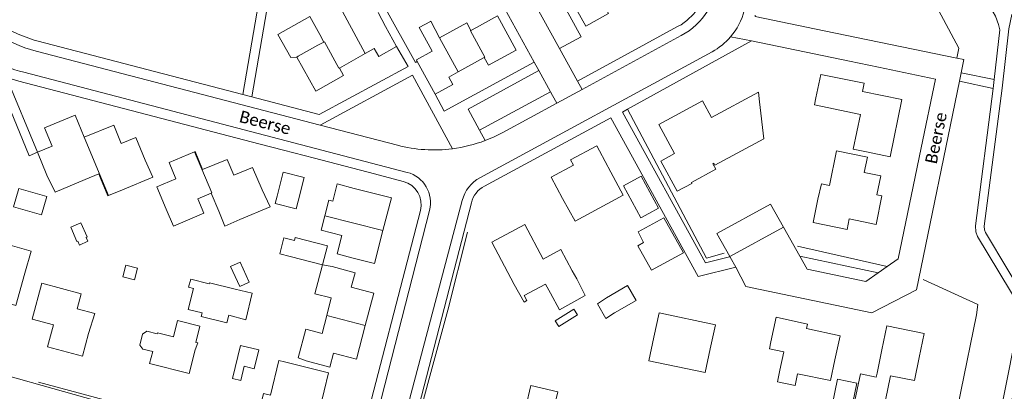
# Model space of a CAD drawing. Extents: x 177628 to 188968, y 384226 to 390673.
# Tile 164 of 256: x 183794 to 183999, y 385073 to 385150. Entities that reach past the tile are written whole.
import ezdxf

# ---------------------------------------------------------------- set-up
doc = ezdxf.new("R2010")
doc.units = 0
for name, color, linetype, lineweight in [('B01_D', 14, 'Continuous', 9), ('B01_T', 14, 'Continuous', 9), ('B02_F', 14, 'Continuous', 9), ('B02_T', 14, 'Continuous', 9), ('B07_D', 14, 'Continuous', 9), ('B11_F', 14, 'Continuous', 9), ('B11_S', 14, 'Continuous', 9), ('B14_F', 14, 'Continuous', 9), ('T01_T', 253, 'Continuous', 9), ('T04_F', 253, 'HAAG', 9), ('T04_T', 253, 'HAAG', 9), ('T05_F', 253, 'Continuous', 9), ('T05_T', 253, 'Continuous', 9), ('T22_F', 253, 'Continuous', 9), ('V00_F', 8, 'Continuous', 9), ('V00_T', 8, 'Continuous', 9), ('Z06', 7, 'Continuous', 9)]:
    doc.layers.add(name, color=color, linetype=linetype, lineweight=lineweight)
doc.styles.add('Legend', font='calibri.ttf')
doc.linetypes.add('HAAG', pattern='A,4,-1,[5,TOPOCAD.SHX,S=0.35,R=0,X=-0.35,Y=-0.35],-1', length=6)

msp = doc.modelspace()

# ---------------------------------------------------------------- linework, layer by layer
at = {"layer": 'B01_D', "linetype": 'Continuous'}
for points in [[(183897.27, 385095.454), (183892.59, 385104.219), (183899.467, 385107.891), (183903.297, 385100.72), (183906.957, 385102.675), (183909.313, 385098.265)], [(183849.507, 385079.364), (183858.631, 385077.08), (183855.929, 385065.882), (183848.89, 385067.58), (183848.62, 385066.462), (183843.906, 385067.6), (183845.158, 385072.799)]]:
    msp.add_lwpolyline(points, dxfattribs=at)
at = {"layer": 'B01_T', "linetype": 'Continuous'}
for points in [[(183868.981, 385151.951), (183870.469, 385149.014)], [(183891.021, 385142.569), (183891.893, 385140.974), (183897.655, 385144.141), (183893.767, 385151.213), (183889.413, 385148.819)], [(183870.469, 385149.014), (183872.801, 385144.869)], [(183881.74, 385146.705), (183887.394, 385149.791), (183888.255, 385148.215)], [(183888.255, 385148.215), (183889.413, 385148.819)], [(183856.808, 385147.371), (183857.673, 385145.783)], [(183856.457, 385145.173), (183852.308, 385142.839)], [(183857.673, 385145.783), (183856.457, 385145.173)], [(183872.801, 385144.869), (183869.087, 385142.78), (183868.153, 385144.441), (183866.29, 385143.393)], [(183880.176, 385143.907), (183879.36, 385145.404)], [(183852.308, 385142.839), (183852.029, 385142.682)], [(183852.029, 385142.682), (183856.016, 385135.595), (183861.773, 385138.834), (183860.911, 385140.367)], [(183860.911, 385140.367), (183866.29, 385143.393)], [(183877.108, 385141.737), (183876.904, 385142.108), (183880.176, 385143.907)], [(183891.021, 385142.569), (183885.597, 385139.58)], [(183880.831, 385134.965), (183877.108, 385141.737)], [(183885.597, 385139.58), (183883.644, 385138.506), (183884.486, 385136.974), (183880.831, 385134.965)], [(183970.509, 385122.965), (183975.401, 385121.97), (183977.815, 385133.842), (183969.665, 385135.499), (183970.015, 385137.223), (183960.967, 385139.062), (183959.977, 385134.196)], [(183948.021, 385135.394), (183938.289, 385130.105)], [(183948.021, 385135.394), (183948.268, 385133.397)], [(183934.093, 385116.619), (183934.2, 385116.43), (183931.14, 385114.84), (183927.74, 385121.08), (183930.56, 385122.62), (183927.29, 385128.68), (183936.38, 385133.62), (183938.289, 385130.105)], [(183938.525, 385120.507), (183938.743, 385120.625), (183938.972, 385120.202), (183949.158, 385125.703), (183948.268, 385133.397)], [(183970.509, 385122.965), (183967.738, 385123.543), (183969.23, 385130.757), (183959.669, 385132.733), (183959.977, 385134.196)], [(183798.147, 385122.903), (183801.195, 385124.163), (183799.605, 385128.006), (183805.943, 385130.627), (183807.853, 385126.009)], [(183807.853, 385126.009), (183813.989, 385128.546), (183815.555, 385124.758), (183818.569, 385126.005), (183820.538, 385121.246)], [(183914.98, 385123.169), (183914.408, 385124.226), (183908.971, 385121.345), (183909.559, 385120.236)], [(183800.113, 385118.15), (183798.147, 385122.903)], [(183824.898, 385111.065), (183822.944, 385115.734), (183826.919, 385117.398), (183825.502, 385120.784), (183830.804, 385123.003)], [(183830.804, 385123.003), (183830.902, 385123.044), (183832.47, 385119.3), (183837.551, 385121.426), (183838.934, 385118.123), (183842.875, 385119.773), (183844.836, 385115.089)], [(183914.98, 385123.169), (183917.37, 385118.751)], [(183960.35, 385113.165), (183961.141, 385116.374), (183962.789, 385116.036), (183964.259, 385123.22), (183970.676, 385121.907), (183970.026, 385118.73)], [(183815.848, 385115.108), (183822.112, 385117.737), (183820.538, 385121.246)], [(183907.315, 385113.3), (183904.92, 385117.727), (183909.559, 385120.236)], [(183808.041, 385117.23), (183801.791, 385114.607), (183800.113, 385118.15)], [(183811.249, 385117.497), (183810.872, 385118.396)], [(183907.315, 385113.3), (183909.901, 385108.605), (183919.914, 385113.998), (183917.37, 385118.751)], [(183960.35, 385113.165), (183959.369, 385108.292), (183966.462, 385106.865), (183966.902, 385109.048), (183972.512, 385107.919), (183973.708, 385113.863), (183972.668, 385114.072), (183973.455, 385117.986), (183970.026, 385118.73)], [(183863.989, 385115.41), (183860.437, 385116.346), (183859.541, 385112.729)], [(183834.251, 385114.435), (183831.455, 385113.252), (183832.733, 385110.229), (183826.446, 385107.569), (183824.898, 385111.065)], [(183835.846, 385110.665), (183834.251, 385114.435)], [(183844.836, 385115.089), (183846.499, 385111.597), (183840.198, 385108.931)], [(183869.967, 385106.635), (183871.707, 385113.436), (183863.989, 385115.41)], [(183859.541, 385112.729), (183858.719, 385112.946), (183857.871, 385109.734)], [(183857.871, 385109.734), (183857.086, 385106.758), (183861.436, 385105.61), (183860.425, 385101.783)], [(183863.459, 385101.007), (183868.216, 385099.79), (183869.967, 385106.635)], [(183863.459, 385101.007), (183860.425, 385101.783)], [(183858.264, 385088.98), (183859.216, 385092.653), (183855.829, 385093.531), (183857.386, 385099.539)], [(183857.386, 385099.539), (183859.398, 385099.149)], [(183795.53, 385097.793), (183793.673, 385091.103), (183789.374, 385092.296), (183788.011, 385087.951)], [(183866.298, 385086.911), (183868.088, 385093.633), (183863.376, 385094.888), (183864.173, 385097.877), (183859.398, 385099.149)], [(183910.292, 385096.629), (183909.313, 385098.265)], [(183808.743, 385085.258), (183807.475, 385080.544), (183800.245, 385082.49), (183801.476, 385087.067), (183797.034, 385088.262), (183799.048, 385095.748)], [(183808.743, 385085.258), (183810.049, 385089.385), (183806.357, 385090.402), (183807.211, 385093.499), (183799.048, 385095.748)], [(183899.287, 385091.778), (183897.27, 385095.454)], [(183903.786, 385095.478), (183904.767, 385093.655)], [(183926.308, 385084.471), (183927.403, 385089.588), (183939.092, 385087.084), (183938.017, 385082.063)], [(183823.066, 385085.399), (183826.412, 385084.557), (183827.267, 385087.955), (183831.909, 385086.787), (183831.059, 385083.409), (183831.443, 385083.313), (183830.947, 385081.851)], [(183853.975, 385079.608), (183852.361, 385080.175), (183853.916, 385086.172), (183857.308, 385085.292), (183858.264, 385088.98)], [(183950.621, 385083.559), (183951.723, 385088.63), (183958.203, 385087.223), (183958.007, 385086.32), (183964.999, 385084.802), (183963.911, 385079.794)], [(183822.086, 385081.513), (183820.056, 385081.983), (183819.432, 385082.874), (183819.963, 385085.14)], [(183823.066, 385085.399), (183823.015, 385085.195)], [(183853.975, 385079.608), (183858.917, 385078.292), (183859.688, 385081.189), (183864.437, 385079.924), (183866.298, 385086.911)], [(183973.679, 385081.862), (183974.708, 385086.868), (183982.472, 385085.274), (183981.445, 385080.271)], [(183926.308, 385084.471), (183925.263, 385079.591)], [(183950.621, 385083.559), (183950.301, 385082.089)], [(183830.947, 385081.851), (183829.706, 385076.924), (183821.454, 385079.002), (183822.086, 385081.513)], [(183938.017, 385082.063), (183936.972, 385077.185)], [(183952.504, 385077.625), (183953.295, 385081.475), (183950.301, 385082.089)], [(183973.679, 385081.862), (183972.69, 385077.051)], [(183849.507, 385079.364), (183848.319, 385079.669), (183846.557, 385072.457), (183845.158, 385072.799)], [(183936.972, 385077.185), (183925.263, 385079.591)], [(183963.911, 385079.794), (183962.972, 385075.473)], [(183981.445, 385080.271), (183980.461, 385075.481)], [(183972.69, 385077.051), (183972.517, 385076.211), (183969.255, 385076.881), (183967.832, 385070.4)], [(183962.972, 385075.473), (183956.167, 385076.872)], [(183980.461, 385075.481), (183975.478, 385076.488)]]:
    msp.add_lwpolyline(points, dxfattribs=at)
at = {"layer": 'B02_F', "linetype": 'Continuous'}
msp.add_lwpolyline([(183842.757, 385093.621), (183841.478, 385088.127), (183837.911, 385089.067)], dxfattribs=at)
at = {"layer": 'B02_T', "linetype": 'Continuous'}
for points in [[(183912.513, 385158.47), (183908.236, 385156.114), (183912.105, 385149.094), (183916.87, 385151.72), (183914.445, 385156.12)], [(183847.957, 385113.761), (183849.236, 385118.781), (183853.603, 385117.669), (183852.347, 385112.742)], [(183925.239, 385110.177), (183927.243, 385111.27), (183923.623, 385117.948), (183919.952, 385115.945), (183923.59, 385109.277)], [(183847.582, 385112.291), (183847.957, 385113.761)], [(183851.948, 385111.18), (183847.582, 385112.291)], [(183852.347, 385112.742), (183851.948, 385111.18)], [(183857.386, 385099.539), (183858.414, 385103.461), (183851.71, 385105.181), (183851.551, 385104.563)], [(183850.702, 385101.255), (183857.386, 385099.539)], [(183833.841, 385095.597), (183833.888, 385095.787), (183839.235, 385094.478)], [(183916.42, 385092.686), (183920.832, 385095.198), (183922.584, 385092.121), (183918.107, 385089.573)], [(183916.42, 385092.686), (183914.556, 385091.453), (183916.298, 385088.376), (183918.107, 385089.573)], [(183837.911, 385089.067), (183837.518, 385087.462), (183832.171, 385088.771), (183832.355, 385089.521)], [(183966.277, 385066.64), (183966.741, 385066.546), (183968.45, 385074.955), (183964.426, 385075.772), (183962.718, 385067.363), (183963.027, 385067.3)]]:
    msp.add_lwpolyline(points, dxfattribs=at)
at = {"layer": 'B07_D', "linetype": 'Continuous'}
for points in [[(183860.143, 385154.75), (183866.29, 385143.393)], [(183885.597, 385139.58), (183881.74, 385146.705)], [(183891.021, 385142.569), (183891.145, 385142.643), (183888.132, 385148.148), (183888.255, 385148.215)], [(183857.673, 385145.783), (183857.795, 385145.85), (183860.798, 385140.362), (183860.887, 385140.41), (183860.911, 385140.367)], [(183812.938, 385113.9), (183807.853, 385126.009)], [(183830.804, 385123.003), (183834.4, 385114.498)], [(183834.4, 385114.498), (183834.251, 385114.435)], [(183857.871, 385109.734), (183869.967, 385106.635)], [(183858.264, 385088.98), (183866.298, 385086.911)]]:
    msp.add_lwpolyline(points, dxfattribs=at)
at = {"layer": 'B11_F', "linetype": 'Continuous'}
for points in [[(183854.786, 385151.082), (183856.808, 385147.371)], [(183840.198, 385108.931), (183837.104, 385107.553), (183835.846, 385110.665)]]:
    msp.add_lwpolyline(points, dxfattribs=at)
at = {"layer": 'B11_S', "linetype": 'Continuous'}
for points in [[(183879.36, 385145.404), (183877.503, 385148.81), (183879.844, 385150.086)], [(183879.844, 385150.086), (183879.897, 385150.115), (183881.74, 385146.705)], [(183934.093, 385116.619), (183939.196, 385119.396), (183938.525, 385120.507)], [(183808.041, 385117.23), (183810.872, 385118.396)], [(183812.938, 385113.9), (183812.757, 385113.825), (183811.249, 385117.497)], [(183815.848, 385115.108), (183812.938, 385113.9)], [(183788.704, 385099.688), (183789.985, 385104.303), (183796.806, 385102.39), (183795.53, 385097.793)], [(183903.786, 385095.478), (183899.326, 385093.153), (183899.86, 385092.105), (183899.287, 385091.778)], [(183904.767, 385093.655), (183906.651, 385090.156), (183912.027, 385093.185), (183910.292, 385096.629)], [(183819.963, 385085.14), (183820.862, 385085.751), (183823.015, 385085.195)], [(183952.504, 385077.625), (183952.008, 385075.211), (183955.645, 385074.433), (183956.167, 385076.872)], [(183975.478, 385076.488), (183973.94, 385069.058), (183967.832, 385070.4)]]:
    msp.add_lwpolyline(points, dxfattribs=at)
at = {"layer": 'B14_F', "linetype": 'Continuous'}
for points in [[(183798.977, 385109.917), (183793.149, 385111.578), (183794.238, 385115.4), (183800.067, 385113.739), (183798.977, 385109.917)], [(183925.239, 385110.177), (183923.59, 385109.277)], [(183806.504, 385104.429), (183806.354, 385104.362), (183805.039, 385107.32), (183807.18, 385108.271), (183808.495, 385105.313), (183808.283, 385105.219), (183808.635, 385104.444), (183806.863, 385103.639), (183806.504, 385104.429)], [(183925.761, 385098.418), (183922.936, 385103.463), (183924.146, 385104.172), (183923.035, 385106.345), (183928.351, 385109.315), (183932.432, 385102.045), (183925.761, 385098.418)], [(183850.702, 385101.255), (183848.53, 385101.813), (183849.381, 385105.121), (183851.551, 385104.563)], [(183816.489, 385099.46), (183818.948, 385098.827), (183818.319, 385096.386), (183815.86, 385097.019), (183816.489, 385099.46)], [(183840.245, 385100.046), (183838.301, 385099.157), (183840.191, 385095.023), (183842.135, 385095.912), (183840.245, 385100.046)], [(183833.841, 385095.597), (183829.994, 385096.578), (183829.559, 385094.872), (183830.547, 385094.643), (183829.44, 385090.257), (183832.355, 385089.521)], [(183839.235, 385094.478), (183842.757, 385093.621)], [(183910.392, 385089.108), (183909.654, 385090.299), (183905.756, 385087.884), (183906.494, 385086.693), (183910.392, 385089.108)], [(183838.705, 385075.9), (183840.385, 385075.505), (183841.079, 385078.455), (183843.212, 385077.953), (183844.133, 385081.866), (183840.32, 385082.763), (183838.705, 385075.9)], [(183900.677, 385074.445), (183899.671, 385070.036), (183905.296, 385068.753), (183906.302, 385073.162), (183900.677, 385074.445)]]:
    msp.add_lwpolyline(points, dxfattribs=at)
at = {"layer": 'T01_T', "linetype": 'Continuous'}
msp.add_lwpolyline([(183876.745, 385141.541), (183877.108, 385141.737)], dxfattribs=at)
at = {"layer": 'T04_F', "linetype": 'HAAG'}
for points in [[(183940.884, 385101.922), (183937.253, 385100.93), (183920.812, 385131.829)], [(183887.528, 385106.295), (183883.429, 385090.135), (183874.879, 385058.609), (183876.735, 385055.218), (183896.359, 385050.596)], [(183974.801, 385099.178), (183956.131, 385103.429)], [(183986.849, 385057.275), (183993.371, 385089.128)], [(183828.498, 385067.059), (183798.37, 385075.145)]]:
    msp.add_lwpolyline(points, dxfattribs=at)
at = {"layer": 'T04_T', "linetype": 'HAAG'}
for points in [[(183931.225, 385148.992), (183920.946, 385143.394)], [(183932.599, 385149.865), (183931.926, 385149.406), (183931.225, 385148.992)], [(183989.288, 385142.442), (183961.701, 385148.138)], [(183946.607, 385146.065), (183966.948, 385141.836)], [(183972.981, 385140.581), (183984.82, 385138.12), (183981.855, 385123.799)], [(183917.334, 385130.024), (183924.109, 385117.744)], [(183980.197, 385115.789), (183977.09, 385100.78), (183974.801, 385099.178)], [(183974.801, 385099.178), (183972.921, 385097.862)]]:
    msp.add_lwpolyline(points, dxfattribs=at)
at = {"layer": 'T05_F', "linetype": 'Continuous'}
for points in [[(183989.288, 385142.442), (183989.667, 385144.54), (183976.453, 385169.283)], [(183870.226, 385153.239), (183876.745, 385141.541)], [(183852.029, 385142.682), (183850.804, 385142.566), (183848.081, 385147.375), (183854.786, 385151.082)], [(183993.371, 385089.128), (183993.659, 385091.308), (183982.274, 385096.505)]]:
    msp.add_lwpolyline(points, dxfattribs=at)
at = {"layer": 'T05_T', "linetype": 'Continuous'}
for points in [[(183844.124, 385124.68), (183849.319, 385123.329)], [(183855.716, 385121.665), (183868.213, 385118.414)]]:
    msp.add_lwpolyline(points, dxfattribs=at)
at = {"layer": 'T22_F', "linetype": 'Continuous'}
msp.add_lwpolyline([(183796.4, 385122.181), (183798.147, 385122.903)], dxfattribs=at)
at = {"layer": 'V00_F', "linetype": 'Continuous'}
for points in [[(183997.017, 385138.011), (183998.242, 385148.368), (183997.945, 385149.46), (183997.275, 385151.195), (183996.371, 385152.859), (183989.092, 385165.427), (183988.967, 385166.749), (183992.029, 385187.134), (183992.542, 385189.025), (183993.677, 385190.632), (184002.102, 385199.844)], [(183840.862, 385134.876), (183845.645, 385162.721), (183845.635, 385165.59), (183844.797, 385168.112), (183835.958, 385189.708), (183822.652, 385184.392), (183817.789, 385169.732), (183817.502, 385168.681), (183817.046, 385168.253), (183792.375, 385158.085), (183787.957, 385151.054)], [(183842.711, 385134.394), (183847.549, 385162.562), (183847.54, 385164.978)], [(183993.35, 385030.111), (183992.615, 385031.678), (183999.983, 385067.794), (184004.536, 385090.698), (183995.226, 385106.219), (183995.011, 385106.77), (183994.967, 385107.552), (183998.664, 385136.235), (184000.114, 385148.507), (184000.676, 385151.532), (184027.142, 385165.138)], [(183897.983, 385160.14), (183906.66, 385144.47)], [(183872.801, 385144.869), (183875.189, 385140.701)], [(183902.363, 385139.868), (183901.4, 385141.62)], [(183789.31, 385139.255), (183796.4, 385122.181)], [(183798.147, 385122.903), (183791.724, 385138.401)], [(183904.772, 385135.486), (183902.363, 385139.868)], [(183990.185, 385139.399), (183997.017, 385138.011)], [(183996.822, 385136.124), (183989.822, 385137.643)], [(183905.197, 385134.713), (183904.772, 385135.486)], [(183990.029, 385030.716), (183990.913, 385032.403), (183998.206, 385068.152), (184002.622, 385090.365), (183993.593, 385105.418), (183993.218, 385106.38), (183993.148, 385107.617), (183996.822, 385136.124)], [(183953.22, 385107.37), (183950.531, 385112.108), (183939.381, 385106.058), (183942.099, 385101.239)], [(183942.099, 385101.239), (183942.164, 385101.126)], [(183972.921, 385097.862), (183956.661, 385101.307)]]:
    msp.add_lwpolyline(points, dxfattribs=at)
at = {"layer": 'V00_T', "linetype": 'Continuous'}
for points in [[(183906.66, 385144.47), (183911.15, 385146.9), (183902.568, 385162.58)], [(183901.4, 385141.62), (183895.27, 385152.712)], [(183961.701, 385148.138), (183947.31, 385151.11), (183947.323, 385151.411)], [(183931.985, 385147.123), (183911.351, 385135.94)], [(183946.607, 385146.065), (183942.228, 385146.875)], [(183798.009, 385146.046), (183840.862, 385134.876)], [(183920.812, 385131.829), (183946.607, 385146.065)], [(183856.887, 385128.55), (183797.849, 385143.903)], [(183938.387, 385143.774), (183890.134, 385117.622)], [(183910.4, 385137.65), (183906.66, 385144.47)], [(183920.946, 385143.394), (183910.4, 385137.65)], [(183990.185, 385139.399), (183990.75, 385142.14), (183989.288, 385142.442)], [(183842.711, 385134.394), (183856.73, 385130.74), (183875.189, 385140.701)], [(183880.831, 385134.965), (183882.71, 385131.46), (183901.4, 385141.62)], [(183966.948, 385141.836), (183972.981, 385140.581)], [(183791.724, 385138.401), (183794.27, 385137.65), (183844.124, 385124.68)], [(183795.33, 385139.507), (183875.005, 385118.733)], [(183856.887, 385128.55), (183876.114, 385138.952), (183884.398, 385123.64)], [(183890.053, 385127.483), (183887.665, 385131.876), (183902.363, 385139.868)], [(183989.822, 385137.643), (183990.185, 385139.399)], [(183910.4, 385137.65), (183911.351, 385135.94)], [(183943.338, 385099.046), (183945.41, 385095.05), (183971.63, 385089.57), (183980.89, 385094.34), (183989.822, 385137.643)], [(183997.017, 385138.011), (183996.822, 385136.124)], [(183840.862, 385134.876), (183842.711, 385134.394)], [(183890.053, 385127.483), (183904.772, 385135.486)], [(183905.197, 385134.713), (183906.081, 385133.084)], [(183911.351, 385135.94), (183906.081, 385133.084)], [(183891.201, 385125.335), (183893.084, 385126.12), (183894.909, 385127.03), (183906.081, 385133.084)], [(183942.099, 385101.239), (183942.01, 385101.19), (183937.05, 385099.94), (183919.79, 385131.265), (183920.812, 385131.829)], [(183872.985, 385124.364), (183856.887, 385128.55)], [(183917.334, 385130.024), (183891.066, 385115.891)], [(183890.053, 385127.483), (183891.201, 385125.335)], [(183849.319, 385123.329), (183855.716, 385121.665)], [(183981.855, 385123.799), (183980.197, 385115.789)], [(183868.213, 385118.414), (183874.165, 385116.865)], [(183924.109, 385117.744), (183935.51, 385097.08), (183943.338, 385099.046)], [(183652.03, 385114.98), (183789.68, 385077.12), (183817.358, 385069.341), (183826.334, 385066.913), (183835.341, 385064.604), (183861.467, 385058.28), (183864.779, 385060.969), (183877.733, 385110.792)], [(183886.435, 385112.92), (183871.72, 385057.407), (183871.723, 385057.207)], [(183888.351, 385112.417), (183874.34, 385058.35), (183876.304, 385054.709), (183919.14, 385044.81), (183928.327, 385042.773), (183937.536, 385040.841), (183962.86, 385035.82), (183984.52, 385031.72), (183990.029, 385030.716)], [(183879.656, 385110.834), (183866.72, 385060.58), (183866.405, 385059.6), (183865.961, 385058.671)], [(183953.22, 385107.37), (183942.099, 385101.239)], [(183956.661, 385101.307), (183953.22, 385107.37)], [(183942.164, 385101.126), (183943.338, 385099.046)], [(183972.921, 385097.862), (183970.36, 385096.07), (183958.18, 385098.63), (183956.661, 385101.307)]]:
    msp.add_lwpolyline(points, dxfattribs=at)
for centre, radius, start, end in [((183924.956, 385160.097), 14.756, 298.44917, 357.5409), ((183925.372, 385159.719), 12.22, 306.25508, 356.53722), ((183805.323, 385172.707), 29.758, 217.56241, 255.45384), ((183931.916, 385155.735), 13.596, 319.33255, 345.6318), ((183807.045, 385176.963), 32.21, 236.92219, 253.70882), ((183931.89, 385155.75), 13.625, 298.47819, 319.35259), ((183804.546, 385175.064), 36.732, 231.07959, 255.46999), ((183880.562, 385153.495), 30.101, 255.41969, 277.32076), ((183880.598, 385153.393), 29.995, 277.27911, 290.7022), ((183873.366, 385112.449), 6.494, 345.60139, 75.3785), ((183872.91, 385112.043), 4.983, 345.45964, 75.41041), ((183893.734, 385110.984), 7.551, 118.47088, 165.14582), ((183893.711, 385111.026), 5.538, 118.534, 165.44934)]:
    msp.add_arc(centre, radius, start, end, dxfattribs=at)

# ---------------------------------------------------------------- texts
at = {"layer": 'Z06', "linetype": 'Continuous', "style": 'Legend'}
for rotation, p in [(345.51897, (183839.923, 385129.223)), (78.3416, (183985.066, 385120.332))]:
    msp.add_text('Beerse', height=2.5, rotation=rotation, dxfattribs=at).set_placement(p)

doc.saveas('drawing.dxf')
